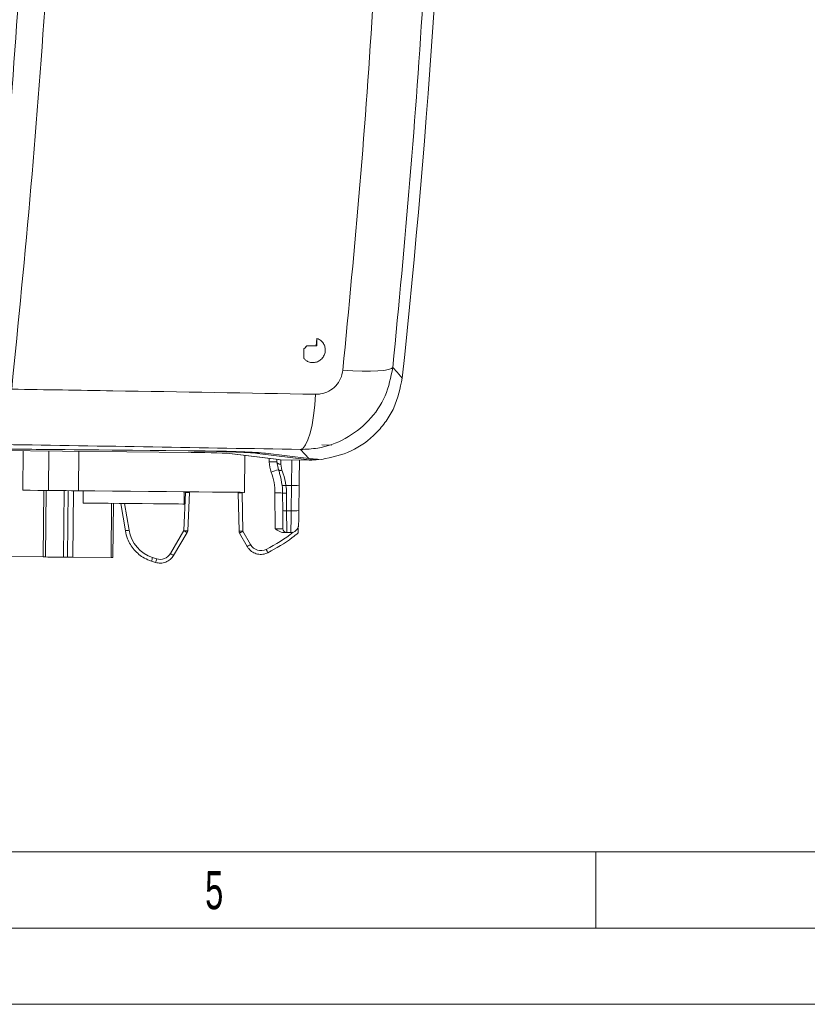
# Model space of a CAD drawing. Header units: millimetres. Extents: x 0 to 420, y 0 to 297.
# Tile 3 of 30: x 172 to 224, y 0 to 65. Entities that reach past the tile are written whole.
import ezdxf

# ---------------------------------------------------------------- set-up
doc = ezdxf.new("R2010")
doc.units = ezdxf.units.MM
doc.styles.add('SLDTEXTSTYLE0', font='TXT', dxfattribs={"width": 0.638186})

msp = doc.modelspace()

# ---------------------------------------------------------------- linework, layer by layer
at = {"color": 7, "linetype": 'Continuous', "lineweight": 15}
for p, q in [((191.70433, 43.63679), (191.67335, 43.16551)), ((190.86353, 42.97189), (190.86353, 42.97444)), ((190.86353, 42.32592), (190.86353, 42.97189)), ((191.0534, 43.16551), (191.05715, 43.16551)), ((191.05715, 43.16551), (191.70312, 43.16551)), ((190.86353, 42.32609), (190.86128, 42.32586)), ((184.0224, 36.27339), (126.28576, 36.83452)), ((126.28576, 36.73239), (183.46969, 36.17662)), ((172.45593, 36.28366), (172.43078, 33.69532)), ((174.13977, 36.2673), (174.11461, 33.67896)), ((176.08995, 33.65976), (176.1151, 36.2481)), ((183.46969, 36.17662), (183.46969, 36.17677)), ((192.68751, 36.65805), (192.04277, 36.66432)), ((186.15593, 36.08199), (189.18976, 35.70629)), ((186.15593, 36.08199), (186.18432, 36.08026)), ((186.9736, 33.55398), (186.99715, 35.97782)), ((191.17546, 35.76777), (188.33739, 36.1199)), ((189.09344, 35.55087), (189.09215, 35.71838)), ((189.18697, 35.0402), (189.09344, 35.55087)), ((189.18976, 35.70629), (189.21815, 35.70456)), ((189.3161, 35.68777), (191.20632, 35.6694)), ((192.0335, 35.71075), (191.17546, 35.76777)), ((191.20632, 35.6694), (191.37567, 35.67013)), ((173.80984, 33.68192), (173.76744, 29.31907)), ((175.75724, 33.66299), (175.71484, 29.30015)), ((176.39244, 33.65682), (176.38464, 32.85446)), ((183.00413, 32.79013), (183.01193, 33.59249)), ((190.54908, 34.02929), (190.53137, 32.36356)), ((183.3555, 33.54469), (183.24273, 31.0366)), ((186.61793, 31.0038), (186.55394, 33.51361)), ((189.47645, 32.35631), (189.46754, 33.50821)), ((178.25682, 32.83626), (178.22222, 29.27578)), ((178.38219, 32.83505), (178.34759, 29.27456)), ((179.15696, 31.03668), (178.85806, 32.83042)), ((183.20816, 30.92033), (182.3231, 29.42208)), ((187.14421, 30.0123), (186.65024, 30.88688)), ((189.99837, 30.91666), (189.73269, 30.91924)), ((173.76744, 29.31907), (168.75268, 29.36781)), ((175.71484, 29.30015), (175.37359, 29.30346)), ((178.22222, 29.27578), (175.71484, 29.30015)), ((178.34759, 29.27456), (178.22222, 29.27578)), ((181.14038, 28.95813), (180.86522, 29.04444))]:
    msp.add_line(p, q, dxfattribs=at)
at = {"color": 8, "linetype": 'Continuous', "lineweight": 0}
for p, q in [((183.27125, 36.26873), (126.28576, 36.82256)), ((126.28576, 36.73253), (183.46969, 36.17677)), ((186.18432, 36.08026), (189.21815, 35.70456)), ((191.2065, 35.68728), (187.82597, 36.10672)), ((188.59204, 35.55574), (188.5903, 35.78053)), ((189.34, 35.68754), (189.34271, 35.40106)), ((191.2065, 35.68728), (191.20633, 35.6694)), ((191.33373, 35.67345), (191.2065, 35.68728)), ((189.34271, 35.40106), (189.42102, 35.01413)), ((173.96307, 33.68043), (173.92067, 29.31759)), ((175.10515, 29.30607), (175.14755, 33.66892)), ((175.41599, 33.66631), (175.37359, 29.30346)), ((190.04742, 34.00792), (189.6863, 34.01143)), ((190.02971, 32.34218), (190.04742, 34.00792)), ((182.99223, 31.04341), (183.10499, 33.5515)), ((186.80453, 33.51555), (186.86853, 31.00574)), ((188.98424, 31.1729), (188.96614, 33.51309)), ((189.71816, 33.49703), (189.72707, 32.34513)), ((179.11187, 32.82795), (179.40423, 31.07344)), ((189.72707, 32.34513), (190.02971, 32.34218)), ((182.10716, 29.54518), (182.99223, 31.04341)), ((186.86853, 31.00574), (187.36249, 30.13116)), ((189.48481, 31.16779), (189.48563, 31.16878)), ((189.73395, 30.92014), (189.73269, 30.91924))]:
    msp.add_line(p, q, dxfattribs=at)
at = {"color": 133, "linetype": 'Continuous', "lineweight": 0}
for p, q in [((10, 10), (232.12, 10)), ((210, 10), (210, 5)), ((5, 5), (415, 5)), ((0, 0), (420, 0))]:
    msp.add_line(p, q, dxfattribs=at)
at = {"color": 7, "linetype": 'Continuous', "lineweight": 15, "flags": 128}
for points in [[(190.86353, 42.32592), (190.86325, 42.32591), (190.86297, 42.3259), (190.86269, 42.32589), (190.8624, 42.32589), (190.86213, 42.32588), (190.86184, 42.32587), (190.86156, 42.32586), (190.86128, 42.32586)], [(174.11461, 33.67896), (173.4305, 33.6856), (172.91435, 33.69062), (172.57998, 33.69387), (172.43634, 33.69527), (172.43078, 33.69532)], [(174.11461, 33.67896), (174.49886, 33.67523), (174.89937, 33.67133), (175.28469, 33.66759), (175.62455, 33.66428), (175.89226, 33.66168), (176.06681, 33.65998), (176.08995, 33.65976)], [(186.9736, 33.55398), (186.91711, 33.55453), (186.67295, 33.5569), (186.24213, 33.56109), (185.63616, 33.56698), (184.87129, 33.57441), (183.96799, 33.5832), (182.95045, 33.59308), (181.84593, 33.60382), (180.68399, 33.61511), (179.49577, 33.62666), (178.31307, 33.63815), (177.16757, 33.64928), (176.08995, 33.65976)], [(182.2298, 32.79765), (181.67083, 32.80308), (181.00531, 32.80955), (180.26912, 32.8167), (179.50194, 32.82416), (178.74514, 32.83151), (178.03951, 32.83838), (177.42311, 32.84437), (176.92914, 32.84917), (176.58425, 32.85252), (176.40703, 32.85424), (176.38464, 32.85446)], [(183.00413, 32.79013), (182.91492, 32.79099), (182.65208, 32.79355), (182.2298, 32.79765)], [(189.48563, 31.16878), (189.48541, 31.19827), (189.48486, 31.26975), (189.48399, 31.38074), (189.48286, 31.52745), (189.48149, 31.70485), (189.47993, 31.90685), (189.47823, 32.12651), (189.47645, 32.35631)], [(189.73269, 30.91924), (189.70377, 30.91952), (189.63795, 30.92017), (189.53858, 30.92113)], [(190.18082, 30.94914), (190.09628, 30.92535), (189.99837, 30.91666)], [(173.92067, 29.31759), (173.88801, 29.3179), (173.85813, 29.31819), (173.83168, 29.31845), (173.80923, 29.31867), (173.79124, 29.31884), (173.77811, 29.31897), (173.77012, 29.31905), (173.76744, 29.31907)], [(173.92067, 29.31759), (174.07579, 29.31608), (174.2291, 29.31459), (174.38049, 29.31312), (174.52986, 29.31167), (174.67711, 29.31024), (174.82214, 29.30883), (174.96485, 29.30744), (175.10515, 29.30607)], [(175.37359, 29.30346), (175.34174, 29.30378), (175.30804, 29.3041), (175.27313, 29.30444), (175.23774, 29.30478), (175.20255, 29.30513), (175.16827, 29.30546), (175.13558, 29.30578), (175.10515, 29.30607)]]:
    msp.add_lwpolyline(points, dxfattribs=at)
at = {"color": 8, "linetype": 'Continuous', "lineweight": 0, "flags": 128}
for points in [[(196.68799, 41.74137), (196.59998, 41.66331), (196.40374, 41.59896), (196.1044, 41.55001), (195.70977, 41.51773), (195.23014, 41.50297), (194.67802, 41.5061), (194.06782, 41.52704), (193.41545, 41.56526)], [(196.68799, 41.74137), (196.96338, 41.42914), (197.30236, 41.04463)], [(190.64321, 36.36531), (190.8102, 36.45268), (190.97342, 36.66536), (191.12796, 36.99695), (191.26919, 37.43751), (191.39287, 37.97379), (191.49528, 38.5897), (191.57334, 39.26675), (191.62471, 39.98458)], [(183.27137, 36.28068), (183.27131, 36.275), (183.27125, 36.26873)], [(191.17546, 35.76777), (190.92205, 36.05233), (190.64321, 36.36531)], [(189.09344, 35.55087), (189.09842, 35.5215), (189.11272, 35.49332), (189.1358, 35.4674), (189.16677, 35.44471), (189.20448, 35.42612), (189.24748, 35.41234), (189.29415, 35.40388), (189.34271, 35.40106)], [(189.18697, 35.0402), (189.19712, 35.02395), (189.21425, 35.01089), (189.2378, 35.00144), (189.26706, 34.99587), (189.30112, 34.99438), (189.33893, 34.997), (189.37931, 35.00365), (189.42102, 35.01413)], [(189.72707, 32.34513), (189.7284, 32.06937), (189.72967, 31.80578), (189.73084, 31.5634), (189.73187, 31.35053), (189.73272, 31.17448), (189.73336, 31.04128), (189.73377, 30.95553), (189.73395, 30.92014)]]:
    msp.add_lwpolyline(points, dxfattribs=at)
at = {"color": 7, "linetype": 'Continuous', "lineweight": 15}
for centre, radius, start, end in [((-403.59256, 105.17619), 604.3075, 353.9080679, 3.37260022), ((182.87697, 43.42375), 8.82992, 358.324051, 1.3824689), ((190.60526, 43.42378), 0.52049, 299.7494216, 330.2505784), ((184.95418, 33.4733), 4.5135, 0.4431674, 6.6442879), ((182.99223, 31.04781), 0.25075, 329.4439524, 357.4393522), ((186.86871, 31.01017), 0.25086, 181.4543282, 209.436787)]:
    msp.add_arc(centre, radius, start, end, dxfattribs=at)
at = {"color": 8, "linetype": 'Continuous', "lineweight": 0}
for centre, radius, start, end in [((187.82477, 36.34263), 0.23591, 270.2914835, 306.9117453), ((188.77296, 28.37254), 7.18548, 87.4436647, 91.4427564), ((190.59798, 35.57125), 2.006, 180.4431674, 200.3136), ((191.3273, 35.91049), 0.23713, 271.5548655, 316.0145092), ((191.48104, 27.76464), 7.62867, 107.5006992, 111.2450234), ((184.95426, 33.48206), 4.012, 0.4431674, 20.3136), ((189.48534, 35.20216), 1.20757, 267.7227775, 279.5793425), ((184.95405, 33.46018), 4.76425, 0.4431674, 6.6442879), ((190.19997, 36.32504), 2.32214, 266.2333184, 278.6465204), ((183.32384, 36.99118), 3.44664, 266.3594408, 270.5262489), ((186.65262, 36.95736), 3.44517, 268.3586055, 272.5272009), ((189.14706, 26.32977), 7.1856, 87.4436978, 91.4427232), ((189.64642, 34.70309), 1.20819, 261.4858535, 273.4040624), ((189.65533, 33.55113), 1.20814, 261.4856156, 273.4043003), ((190.18226, 34.65933), 2.32216, 266.2333958, 278.646443), ((178.76944, 34.49325), 3.47823, 276.3966968, 280.5155498), ((181.65889, 31.44913), 2.28575, 189.460359, 251.7651629), ((183.21107, 34.48289), 3.44643, 266.3593265, 270.5263169), ((185.0422, 34.38884), 3.92355, 238.5013835, 242.1315602), ((186.71662, 34.44743), 3.44504, 268.3585293, 272.5272771), ((184.87923, 34.39924), 3.9336, 296.7581995, 300.3791056), ((189.73535, 31.16977), 0.25054, 180.4517705, 269.3934459), ((189.7363, 31.1708), 0.25068, 180.4614887, 269.4612019), ((184.01345, 38.59594), 9.81043, 310.9038819, 311.3521551), ((184.01345, 38.59594), 9.81043, 296.5009315, 308.7119489), ((185.3684, 33.53325), 3.94343, 296.7641945, 300.3761273), ((188.04251, 30.51524), 0.78098, 209.4582854, 296.5009315), ((195.04622, 33.06464), 7.40565, 206.0162687, 207.9259776), ((170.38758, 32.69022), 11.09381, 340.8142265, 342.0875461), ((184.01345, 38.59594), 9.81043, 251.7651629, 253.4074424), ((169.49684, 32.61979), 12.20573, 342.5426918, 343.6998821), ((181.43491, 29.9423), 0.78079, 253.4074424, 329.4280493), ((184.16169, 32.89844), 3.93261, 238.5044508, 242.1263592)]:
    msp.add_arc(centre, radius, start, end, dxfattribs=at)
for centre, major_axis, ratio, start_param, end_param in [((183.26964, 36.10236), (4.76403, -0.0463), 0.03492077, 0.29670597, 1.57079633), ((190.0986, 33.87618), (0.02437, 2.50738), 0.02094608, 0.76785887, 1.51843645), ((190.01299, 32.42109), (0.01462, 1.50443), 0.01163671, 3.14159265, 4.6600291), ((188.98406, 31.17728), (0.50159, -0.00925), 0.0087189, 4.71292187, 6.2257602)]:
    msp.add_ellipse(centre, major_axis=major_axis, ratio=ratio, start_param=start_param, end_param=end_param, dxfattribs=at)
at = {"color": 7, "linetype": 'Continuous', "lineweight": 15}
for centre, major_axis, ratio, start_param, end_param in [((183.46873, 36.0776), (2.83988, -0.0276), 0.03492078, 0.29728883, 1.57079633), ((184.02087, 36.11577), (4.51329, -0.04386), 0.03492077, 0.29670597, 1.57079633), ((186.58032, 35.70203), (2.75854, -0.02686), 0.03491238, 0.12888536, 0.29727053), ((190.6, 33.87131), (0.02924, 3.00886), 0.01745506, 0.92792055, 1.51843645), ((190.51439, 32.41622), (0.00975, 1.00295), 0.01745506, 4.1353302, 4.6600291)]:
    msp.add_ellipse(centre, major_axis=major_axis, ratio=ratio, start_param=start_param, end_param=end_param, dxfattribs=at)
for points, knots in [([(169.97632, 40.69619), (170.40251, 44.99675), (171.25516, 53.60058), (172.23549, 66.59049), (172.99418, 79.62021), (173.51005, 92.76922), (173.78088, 106.02275), (173.79508, 119.36513), (173.5755, 132.6894), (173.21719, 141.53446), (173.0381, 145.95552)], [0, 0, 0, 0, 0.12365949, 0.2473973, 0.37113483, 0.49479393, 0.62105352, 0.74739667, 0.87374007, 1, 1, 1, 1]), ([(190.86128, 42.32586), (190.90192, 42.28416), (191.00415, 42.17926), (191.22025, 42.07531), (191.48804, 42.04358), (191.75502, 42.10505), (191.98948, 42.25184), (192.1652, 42.46753), (192.26227, 42.72754), (192.26998, 43.00237), (192.18764, 43.26148), (192.02446, 43.47468), (191.84759, 43.59065), (191.73408, 43.62721), (191.70433, 43.63679)], [0, 0, 0, 0, 0.05990198, 0.15068763, 0.24158345, 0.33254077, 0.42348229, 0.51434518, 0.60509384, 0.69574783, 0.78636251, 0.87701716, 0.96776903, 1, 1, 1, 1]), ([(190.86353, 42.97444), (190.91084, 43.00774), (190.9857, 43.06043), (191.03519, 43.13724), (191.0534, 43.16551)], [0, 0, 0, 0, 0.63199278, 1, 1, 1, 1]), ([(190.86353, 42.32609), (190.86353, 42.42334), (190.86353, 42.63943), (190.86353, 42.85557), (190.86353, 42.97444)], [0, 0, 0, 0, 0.45001426, 1, 1, 1, 1]), ([(197.30236, 41.04463), (197.16725, 40.37809), (196.96434, 39.3771), (196.2632, 38.20879), (195.39955, 37.17293), (194.00949, 36.14231), (192.68989, 35.8541), (192.0335, 35.71075)], [0, 0, 0, 0, 0.25048867, 0.37617731, 0.50186601, 0.75222104, 1, 1, 1, 1]), ([(191.83485, 35.70611), (191.77594, 35.70074), (191.65857, 35.69003), (191.5019, 35.67901), (191.41444, 35.67319), (191.3803, 35.6705), (191.37567, 35.67013)], [0, 0, 0, 0, 0.320322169, 0.638174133, 0.950874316, 1, 1, 1, 1]), ([(191.37567, 35.67013), (191.37775, 35.67018), (191.38099, 35.67025), (191.38388, 35.67035), (191.38491, 35.67039)], [0, 0, 0, 0, 0.64344965, 1, 1, 1, 1]), ([(191.38491, 35.67039), (191.4089, 35.67443), (191.45687, 35.68252), (191.50694, 35.71298), (191.52504, 35.73969), (191.52819, 35.74433)], [0, 0, 0, 0, 0.45244265, 0.90485811, 1, 1, 1, 1]), ([(189.43736, 33.99554), (189.39138, 34.27029), (189.32959, 34.63943), (189.21601, 34.95859), (189.18697, 35.0402)], [0, 0, 0, 0, 0.74429082, 1, 1, 1, 1]), ([(190.18007, 30.95065), (190.18312, 30.95119), (190.23414, 30.96021), (190.3121, 31.01915), (190.4007, 31.1043), (190.45476, 31.19289), (190.484, 31.2685), (190.49688, 31.32271), (190.50257, 31.35771), (190.50666, 31.39282), (190.51174, 31.4612), (190.5175, 31.59362), (190.52179, 31.78649), (190.52363, 31.86911)], [0, 0, 0, 0, 0.006345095, 0.106364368, 0.190055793, 0.260817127, 0.318408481, 0.359469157, 0.391182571, 0.432274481, 0.521168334, 0.794885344, 1, 1, 1, 1]), ([(180.86522, 29.04444), (180.70851, 29.10655), (180.28701, 29.27364), (179.71227, 29.75928), (179.30345, 30.40637), (179.19795, 30.86031), (179.15696, 31.03668)], [0, 0, 0, 0, 0.183372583, 0.493240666, 0.80311672, 1, 1, 1, 1]), ([(189.53858, 30.92113), (189.47925, 30.92877), (189.2909, 30.953), (189.11751, 31.0772), (188.99904, 31.16225), (188.9851, 31.17229), (188.98424, 31.1729)], [0, 0, 0, 0, 0.28869682, 0.91644521, 0.99484933, 1, 1, 1, 1]), ([(190.49506, 31.23161), (190.49458, 31.18932), (190.49364, 31.10785), (190.49176, 31.00588), (190.48997, 30.93853), (190.48846, 30.90371), (190.48767, 30.90018), (190.48733, 30.89863)], [0, 0, 0, 0, 0.27355291, 0.5270467, 0.71997012, 0.87700057, 1, 1, 1, 1]), ([(190.48733, 30.89863), (190.35789, 30.79255), (189.74474, 30.29008), (189.05057, 29.90228), (188.50293, 29.59635)], [0, 0, 0, 0, 0.2110976, 1, 1, 1, 1]), ([(188.50293, 29.59635), (188.39405, 29.55479), (188.17629, 29.47169), (187.8203, 29.49291), (187.49451, 29.62297), (187.26879, 29.8159), (187.17552, 29.96293), (187.14421, 30.0123)], [0, 0, 0, 0, 0.22195298, 0.4439062, 0.66585437, 0.88780966, 1, 1, 1, 1]), ([(182.3231, 29.42208), (182.25425, 29.32791), (182.11657, 29.13955), (181.80696, 28.96576), (181.46787, 28.89235), (181.24701, 28.93671), (181.14038, 28.95813)], [0, 0, 0, 0, 0.25423224, 0.50846131, 0.76266939, 1, 1, 1, 1])]:
    msp.add_open_spline(points, degree=3, knots=knots, dxfattribs=at)
at = {"color": 8, "linetype": 'Continuous', "lineweight": 0}
for points, knots in [([(174.79152, 146.20015), (174.96861, 141.84435), (175.3229, 133.12999), (175.54743, 120.00362), (175.54621, 106.85913), (175.29366, 93.61903), (174.78902, 80.29821), (174.02217, 66.91351), (173.02268, 53.56972), (172.14733, 44.73234), (171.7098, 40.31511)], [0, 0, 0, 0, 0.123663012, 0.247404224, 0.371145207, 0.494807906, 0.621064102, 0.747403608, 0.873743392, 1, 1, 1, 1]), ([(193.41545, 41.56526), (193.80231, 45.60704), (194.57626, 53.69282), (195.44466, 65.89224), (196.09641, 78.12567), (196.51012, 90.45775), (196.68493, 102.87637), (196.60997, 115.36891), (196.30796, 127.84837), (195.90058, 136.13885), (195.69694, 140.2829)], [0, 0, 0, 0, 0.12383855, 0.24774526, 0.3716517, 0.49548985, 0.62158121, 0.74774475, 0.87390845, 1, 1, 1, 1]), ([(198.95914, 140.09612), (199.15851, 136.04073), (199.55735, 127.92774), (199.85899, 115.71643), (199.94268, 103.49219), (199.78473, 91.19335), (199.38562, 78.83181), (198.73598, 66.42102), (197.86282, 54.04453), (197.07953, 45.84165), (196.68799, 41.74137)], [0, 0, 0, 0, 0.12384918, 0.24776605, 0.37168279, 0.49553178, 0.62161301, 0.74776555, 0.87391844, 1, 1, 1, 1]), ([(196.68799, 41.74137), (196.55959, 41.10346), (196.30197, 39.82356), (195.16867, 38.19164), (193.62544, 37.00248), (192.03371, 36.42723), (191.01878, 36.38203), (190.64321, 36.36531)], [0, 0, 0, 0, 0.21886445, 0.43913057, 0.65582509, 0.87263952, 1, 1, 1, 1]), ([(191.62471, 39.98458), (191.73617, 39.98874), (192.0352, 39.99992), (192.50759, 40.16567), (192.96729, 40.51546), (193.30384, 40.99962), (193.37826, 41.3768), (193.41545, 41.56526)], [0, 0, 0, 0, 0.129842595, 0.348323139, 0.563992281, 0.782142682, 1, 1, 1, 1]), ([(171.7098, 40.31511), (173.92255, 40.28055), (180.59562, 40.17633), (187.20617, 40.0614), (191.62471, 39.98458)], [0, 0, 0, 0, 0.33159348, 1, 1, 1, 1]), ([(190.64321, 36.36531), (187.42133, 36.42173), (180.97423, 36.53463), (174.46493, 36.63718), (171.20858, 36.68849)], [0, 0, 0, 0, 0.499739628, 1, 1, 1, 1]), ([(191.36866, 35.75493), (191.34603, 35.73618), (191.29846, 35.69676), (191.23814, 35.69054), (191.2065, 35.68728)], [0, 0, 0, 0, 0.47558084, 1, 1, 1, 1]), ([(191.38491, 35.67039), (191.38274, 35.67047), (191.36144, 35.67126), (191.34685, 35.67241), (191.33373, 35.67345)], [0, 0, 0, 0, 0.10172475, 1, 1, 1, 1]), ([(189.42102, 35.01413), (189.45176, 34.93577), (189.57204, 34.62909), (189.63754, 34.27503), (189.6863, 34.01143)], [0, 0, 0, 0, 0.25550334, 1, 1, 1, 1])]:
    msp.add_open_spline(points, degree=3, knots=knots, dxfattribs=at)

# ---------------------------------------------------------------- texts
at = {"color": 254, "linetype": 'Continuous', "lineweight": 0, "insert": (184.98195, 8.73474), "char_height": 2.50001, "attachment_point": 2, "style": 'SLDTEXTSTYLE0'}
msp.add_mtext('5', dxfattribs=at)

doc.saveas('drawing.dxf')
